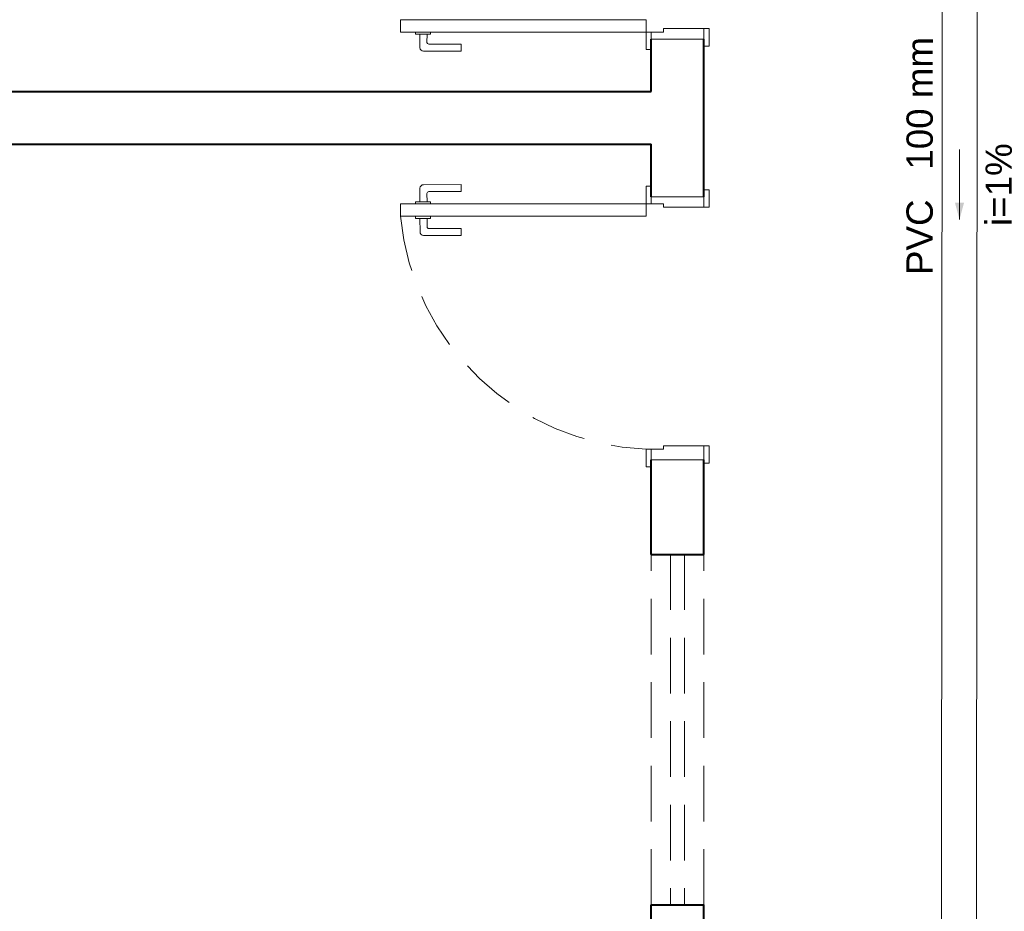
# Model space of a CAD drawing. Header units: millimetres. Extents: x 53 to 3943, y 29 to 3483.
# Tile 42 of 52: x 3870.58 to 3876.19, y 3470.97 to 3476.06. Entities that reach past the tile are written whole.
import ezdxf

# ---------------------------------------------------------------- set-up
doc = ezdxf.new("R2010")
doc.units = ezdxf.units.MM
doc.header["$MEASUREMENT"] = 0
doc.linetypes.add('HIDDEN2', pattern=[0.47625, 0.3175, -0.15875])
for name, color, linetype, lineweight in [('MB_ALVENARIA', 7, 'Continuous', 40), ('MB_ESQUADRIA', 7, 'Continuous', 5), ('TQ-Condutos', 3, 'Continuous', 5), ('TQ-Sentido conduto', 9, 'Continuous', 5), ('TQ-Textos conduto', 7, 'Continuous', 5)]:
    doc.layers.add(name, color=color, linetype=linetype, lineweight=lineweight)
doc.styles.add('Arial', font='arial.ttf')

msp = doc.modelspace()

# ---------------------------------------------------------------- hatches: boundary and pattern name
at = {"layer": 'TQ-Sentido conduto', "linetype": 'Continuous'}
msp.add_hatch(color=256, dxfattribs=at).paths.add_polyline_path([(3875.9378, 3474.9152), (3875.9638, 3475.0117), (3875.912, 3475.0118)])

# ---------------------------------------------------------------- linework, layer by layer
at = {"layer": 'MB_ALVENARIA'}
for points in [[(3874.1803, 3475.6457), (3874.1803, 3475.9457)], [(3874.4803, 3475.0457), (3874.4803, 3475.9457)], [(3867.0803, 3475.6457), (3874.1803, 3475.6457)], [(3867.0803, 3475.3457), (3874.1803, 3475.3457)], [(3874.1803, 3475.0457), (3874.1803, 3475.3457)], [(3874.1803, 3473.0057), (3874.1803, 3473.5457)], [(3874.4803, 3473.0057), (3874.4803, 3473.5457)], [(3874.1803, 3473.0057), (3874.4803, 3473.0057)], [(3874.1803, 3470.4657), (3874.1803, 3471.0057)], [(3874.1803, 3471.0057), (3874.4803, 3471.0057)], [(3874.4803, 3468.9657), (3874.4803, 3471.0057)]]:
    msp.add_lwpolyline(points, dxfattribs=at)
at = {"layer": 'MB_ESQUADRIA'}
for p, q in [((3872.8361, 3475.9865), (3872.8361, 3475.9738)), ((3872.8361, 3475.9865), (3872.8361, 3475.9738)), ((3872.9213, 3475.9738), (3872.9213, 3475.9865)), ((3872.9213, 3475.9738), (3872.9213, 3475.9865)), ((3874.1803, 3475.9857), (3874.1803, 3475.9357)), ((3874.2503, 3475.9857), (3874.1803, 3475.9857)), ((3874.1803, 3475.9857), (3874.1803, 3475.9357)), ((3874.2503, 3475.9857), (3874.1803, 3475.9857)), ((3874.1803, 3475.9857), (3874.1803, 3475.9357)), ((3874.2503, 3475.9857), (3874.1803, 3475.9857)), ((3874.1803, 3475.9857), (3874.1803, 3475.9357)), ((3874.2503, 3475.9857), (3874.1803, 3475.9857)), ((3874.2503, 3476.0057), (3874.4803, 3476.0056)), ((3874.2503, 3475.9857), (3874.2503, 3476.0057)), ((3874.2503, 3476.0057), (3874.4803, 3476.0056)), ((3874.2503, 3475.9857), (3874.2503, 3476.0057)), ((3874.2503, 3476.0057), (3874.4803, 3476.0056)), ((3874.2503, 3475.9857), (3874.2503, 3476.0057)), ((3874.2503, 3476.0057), (3874.4803, 3476.0056)), ((3874.2503, 3475.9857), (3874.2503, 3476.0057)), ((3874.4803, 3476.0056), (3874.4803, 3475.9356)), ((3874.4803, 3476.0056), (3874.4803, 3475.9356)), ((3874.4803, 3476.0056), (3874.4803, 3475.9356)), ((3874.4803, 3476.0056), (3874.4803, 3475.9356)), ((3872.8361, 3475.9738), (3872.9213, 3475.9738)), ((3872.8361, 3475.9738), (3872.9213, 3475.9738)), ((3872.8612, 3475.9738), (3872.8611, 3475.8965)), ((3872.8612, 3475.9738), (3872.8611, 3475.8965)), ((3872.9011, 3475.9265), (3872.9012, 3475.9738)), ((3872.9011, 3475.9265), (3872.9012, 3475.9738)), ((3872.8811, 3475.8765), (3873.0951, 3475.8764)), ((3872.8811, 3475.8765), (3873.0951, 3475.8764)), ((3873.0951, 3475.9164), (3872.9111, 3475.9165)), ((3873.0951, 3475.9164), (3872.9111, 3475.9165)), ((3873.0951, 3475.8764), (3873.0951, 3475.9164)), ((3873.0951, 3475.8764), (3873.0951, 3475.9164)), ((3872.8612, 3475.0176), (3872.8611, 3475.0948)), ((3872.8612, 3475.0176), (3872.8611, 3475.0948)), ((3872.8811, 3475.1148), (3873.0951, 3475.115)), ((3872.8811, 3475.1148), (3873.0951, 3475.115)), ((3873.0951, 3475.115), (3873.0951, 3475.075)), ((3873.0951, 3475.115), (3873.0951, 3475.075)), ((3872.9011, 3475.0649), (3872.9012, 3475.0176)), ((3872.9011, 3475.0649), (3872.9012, 3475.0176)), ((3873.0951, 3475.075), (3872.9111, 3475.0749)), ((3873.0951, 3475.075), (3872.9111, 3475.0749)), ((3874.1803, 3475.0056), (3874.1803, 3475.0556)), ((3874.1803, 3475.0056), (3874.1803, 3475.0556)), ((3874.1803, 3475.0056), (3874.1803, 3475.0556)), ((3874.1803, 3475.0056), (3874.1803, 3475.0556)), ((3874.4803, 3474.9857), (3874.4803, 3475.0557)), ((3874.4803, 3474.9857), (3874.4803, 3475.0557)), ((3874.4803, 3474.9857), (3874.4803, 3475.0557)), ((3874.4803, 3474.9857), (3874.4803, 3475.0557)), ((3872.8361, 3475.0175), (3872.9213, 3475.0176)), ((3872.8361, 3475.0175), (3872.9213, 3475.0176)), ((3872.8361, 3475.0048), (3872.8361, 3475.0175)), ((3872.8361, 3475.0048), (3872.8361, 3475.0175)), ((3872.9213, 3475.0176), (3872.9213, 3475.0049)), ((3872.9213, 3475.0176), (3872.9213, 3475.0049)), ((3874.2503, 3475.0056), (3874.1803, 3475.0056)), ((3874.2503, 3475.0056), (3874.1803, 3475.0056)), ((3874.2503, 3475.0056), (3874.1803, 3475.0056)), ((3874.2503, 3475.0056), (3874.1803, 3475.0056)), ((3874.2503, 3475.0056), (3874.2503, 3474.9856)), ((3874.2503, 3475.0056), (3874.2503, 3474.9856)), ((3874.2503, 3475.0056), (3874.2503, 3474.9856)), ((3874.2503, 3475.0056), (3874.2503, 3474.9856)), ((3874.2503, 3474.9856), (3874.4803, 3474.9857)), ((3874.2503, 3474.9856), (3874.4803, 3474.9857)), ((3874.2503, 3474.9856), (3874.4803, 3474.9857)), ((3874.2503, 3474.9856), (3874.4803, 3474.9857)), ((3872.8361, 3474.9348), (3872.8361, 3474.9222)), ((3872.8361, 3474.9348), (3872.8361, 3474.9222)), ((3872.8361, 3474.9222), (3872.9214, 3474.9222)), ((3872.8361, 3474.9222), (3872.9214, 3474.9222)), ((3872.8612, 3474.9222), (3872.8613, 3474.8449)), ((3872.8612, 3474.9222), (3872.8613, 3474.8449)), ((3872.9012, 3474.8749), (3872.9012, 3474.9222)), ((3872.9012, 3474.8749), (3872.9012, 3474.9222)), ((3872.9214, 3474.9222), (3872.9214, 3474.9349)), ((3872.9214, 3474.9222), (3872.9214, 3474.9349)), ((3873.0952, 3474.865), (3872.9112, 3474.8649)), ((3873.0952, 3474.865), (3872.9112, 3474.8649)), ((3873.0953, 3474.825), (3873.0952, 3474.865)), ((3873.0953, 3474.825), (3873.0952, 3474.865)), ((3872.8813, 3474.8249), (3873.0953, 3474.825)), ((3872.8813, 3474.8249), (3873.0953, 3474.825)), ((3874.2503, 3473.6257), (3874.4803, 3473.6255)), ((3874.2503, 3473.6257), (3874.4803, 3473.6255)), ((3874.2503, 3473.6056), (3874.2503, 3473.6256)), ((3874.2503, 3473.6056), (3874.2503, 3473.6256)), ((3874.4803, 3473.6255), (3874.4803, 3473.5555)), ((3874.4803, 3473.6255), (3874.4803, 3473.5555)), ((3874.1803, 3473.6057), (3874.1803, 3473.5556)), ((3874.1803, 3473.6057), (3874.1803, 3473.5556)), ((3874.2503, 3473.6056), (3874.1803, 3473.6056)), ((3874.2503, 3473.6056), (3874.1803, 3473.6056))]:
    msp.add_line(p, q, dxfattribs=at)
for points in [[(3872.7503, 3476.0557), (3874.1503, 3476.0557), (3874.1503, 3475.9857), (3872.7503, 3475.9857), (3872.7503, 3476.0557)], [(3874.1803, 3475.9357), (3874.1803, 3475.8857), (3874.1503, 3475.8857), (3874.1503, 3475.9857), (3874.1803, 3475.9857), (3874.1803, 3475.9857)], [(3874.1803, 3475.9357), (3874.1803, 3475.8857), (3874.1503, 3475.8857), (3874.1503, 3475.9857), (3874.1803, 3475.9857), (3874.1803, 3475.9857)], [(3874.1803, 3475.9357), (3874.1803, 3475.8857), (3874.1503, 3475.8857), (3874.1503, 3475.9857), (3874.1803, 3475.9857), (3874.1803, 3475.9857)], [(3874.1803, 3475.9357), (3874.1803, 3475.8857), (3874.1503, 3475.8857), (3874.1503, 3475.9857), (3874.1803, 3475.9857), (3874.1803, 3475.9857)], [(3874.4803, 3476.0056), (3874.5103, 3476.0056), (3874.5103, 3475.9056), (3874.4803, 3475.9056), (3874.4803, 3475.9356)], [(3874.4803, 3476.0056), (3874.5103, 3476.0056), (3874.5103, 3475.9056), (3874.4803, 3475.9056), (3874.4803, 3475.9356)], [(3874.4803, 3476.0056), (3874.5103, 3476.0056), (3874.5103, 3475.9056), (3874.4803, 3475.9056), (3874.4803, 3475.9356)], [(3874.4803, 3476.0056), (3874.5103, 3476.0056), (3874.5103, 3475.9056), (3874.4803, 3475.9056), (3874.4803, 3475.9356)], [(3874.1803, 3475.9457), (3874.1803, 3475.9457), (3874.4803, 3475.9457)], [(3874.1803, 3475.0556), (3874.1803, 3475.1056), (3874.1503, 3475.1056), (3874.1503, 3475.0056), (3874.1803, 3475.0056), (3874.1803, 3475.0056)], [(3874.1803, 3475.0556), (3874.1803, 3475.1056), (3874.1503, 3475.1056), (3874.1503, 3475.0056), (3874.1803, 3475.0056), (3874.1803, 3475.0056)], [(3874.1803, 3475.0556), (3874.1803, 3475.1056), (3874.1503, 3475.1056), (3874.1503, 3475.0056), (3874.1803, 3475.0056), (3874.1803, 3475.0056)], [(3874.1803, 3475.0556), (3874.1803, 3475.1056), (3874.1503, 3475.1056), (3874.1503, 3475.0056), (3874.1803, 3475.0056), (3874.1803, 3475.0056)], [(3874.4803, 3474.9857), (3874.5103, 3474.9857), (3874.5103, 3475.0857), (3874.4803, 3475.0857), (3874.4803, 3475.0557)], [(3874.4803, 3474.9857), (3874.5103, 3474.9857), (3874.5103, 3475.0857), (3874.4803, 3475.0857), (3874.4803, 3475.0557)], [(3874.4803, 3474.9857), (3874.5103, 3474.9857), (3874.5103, 3475.0857), (3874.4803, 3475.0857), (3874.4803, 3475.0557)], [(3874.4803, 3474.9857), (3874.5103, 3474.9857), (3874.5103, 3475.0857), (3874.4803, 3475.0857), (3874.4803, 3475.0557)], [(3874.1803, 3475.0457), (3874.1803, 3475.0457), (3874.4803, 3475.0457)], [(3872.7503, 3474.9356), (3874.1503, 3474.9356), (3874.1503, 3475.0056), (3872.7503, 3475.0056), (3872.7503, 3474.9356)], [(3874.4803, 3473.6255), (3874.5103, 3473.6255), (3874.5103, 3473.5255), (3874.4803, 3473.5255), (3874.4803, 3473.5555)], [(3874.4803, 3473.6255), (3874.5103, 3473.6255), (3874.5103, 3473.5255), (3874.4803, 3473.5255), (3874.4803, 3473.5555)], [(3874.1803, 3473.5556), (3874.1803, 3473.5057), (3874.1503, 3473.5057), (3874.1503, 3473.6057), (3874.1803, 3473.6057), (3874.1803, 3473.6056)], [(3874.1803, 3473.5556), (3874.1803, 3473.5057), (3874.1503, 3473.5057), (3874.1503, 3473.6057), (3874.1803, 3473.6057), (3874.1803, 3473.6056)], [(3874.4803, 3473.5457), (3874.1803, 3473.5457)]]:
    msp.add_lwpolyline(points, dxfattribs=at)
at = {"layer": 'MB_ESQUADRIA', "linetype": 'HIDDEN2'}
for points in [[(3874.1803, 3471.0057), (3874.1803, 3473.0057)], [(3874.2903, 3473.0057), (3874.2903, 3471.0057)], [(3874.3703, 3473.0057), (3874.3703, 3471.0057)], [(3874.4803, 3471.0057), (3874.4803, 3473.0057)]]:
    msp.add_lwpolyline(points, dxfattribs=at)
at = {"layer": 'MB_ESQUADRIA'}
for centre, radius, start, end in [((3872.9111, 3475.9265), 0.01, 179.9711, 269.9711), ((3872.9111, 3475.9265), 0.01, 179.9711, 269.9711), ((3872.8811, 3475.8965), 0.02, 179.9711, 269.9711), ((3872.8811, 3475.8965), 0.02, 179.9711, 269.9711), ((3872.8811, 3475.0948), 0.02, 90.0289, 180.0289), ((3872.8811, 3475.0948), 0.02, 90.0289, 180.0289), ((3872.9111, 3475.0649), 0.01, 90.0289, 180.0289), ((3872.9111, 3475.0649), 0.01, 90.0289, 180.0289), ((3872.9112, 3474.8749), 0.01, 180.0289, 270.0289), ((3872.9112, 3474.8749), 0.01, 180.0289, 270.0289), ((3872.8813, 3474.8449), 0.02, 180.0289, 270.0289), ((3872.8813, 3474.8449), 0.02, 180.0289, 270.0289)]:
    msp.add_arc(centre, radius, start, end, dxfattribs=at)
at = {"layer": 'MB_ESQUADRIA', "linetype": 'HIDDEN2'}
msp.add_arc((3874.2131, 3475.0738), 1.4695, 185.4262, 267.5491, dxfattribs=at)
msp.add_arc((3874.2131, 3475.0738), 1.4695, 185.4262, 267.5491, dxfattribs=at)
at = {"layer": 'TQ-Condutos'}
for p, q in [((3875.8408, 3480.0709), (3875.8351, 3470.1699)), ((3876.0408, 3480.0709), (3876.0351, 3470.1699))]:
    msp.add_line(p, q, dxfattribs=at)
at = {"layer": 'TQ-Sentido conduto'}
msp.add_lwpolyline([(3875.9381, 3475.3152), (3875.9378, 3474.9152)], dxfattribs=at)

# ---------------------------------------------------------------- texts
at = {"layer": 'TQ-Textos conduto', "char_height": 0.15, "rotation": 89.9658, "line_spacing_factor": 0.6, "style": 'Arial'}
for s, insert, width, attachment_point in [('100 mm', (3875.7875, 3475.2003), 1.517168, 7), ('i=1%', (3876.2375, 3475.115), 0.945615, 8), ('PVC', (3875.7874, 3475.0303), 0.863584, 9)]:
    msp.add_mtext(s, dxfattribs=dict(at, insert=insert, width=width, attachment_point=attachment_point))

doc.saveas('drawing.dxf')
